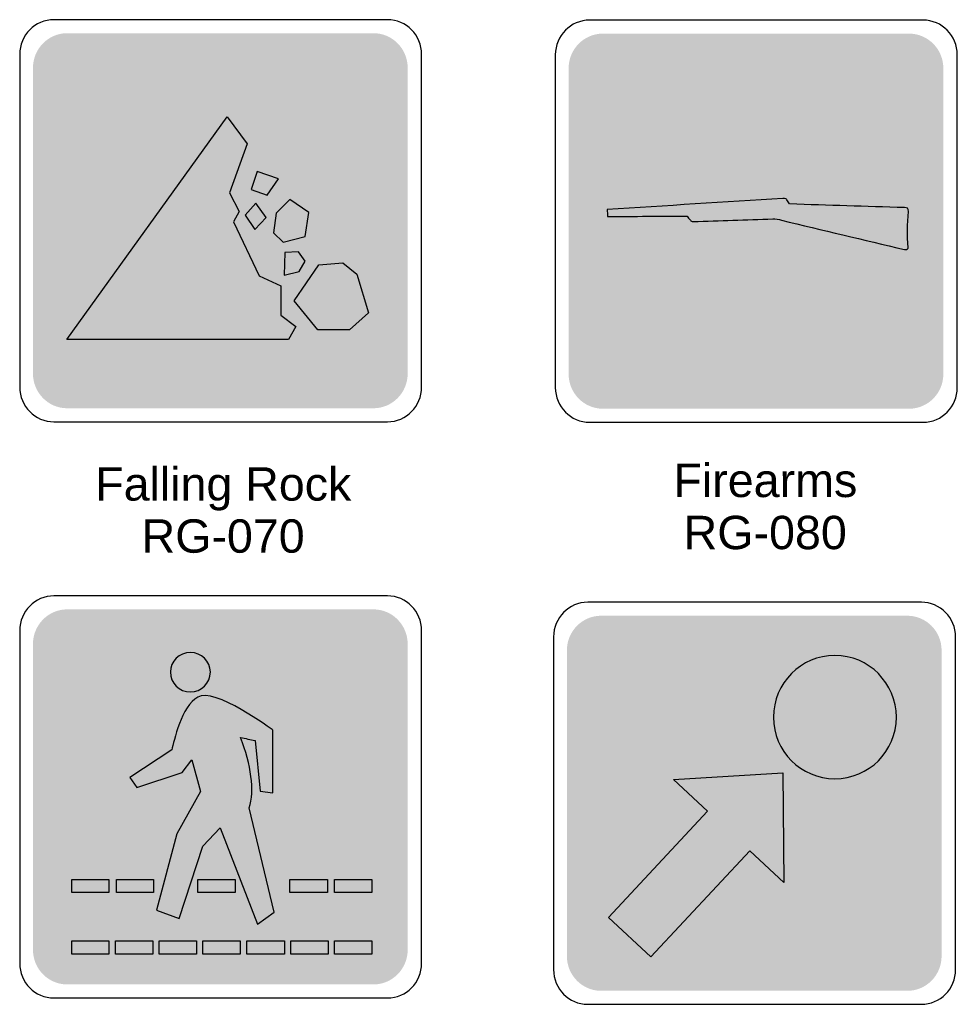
# Model space of a CAD drawing. Header units: feet. Extents: x 0.6 to 7.7, y 0 to 10.3.
# Tile 2 of 4: x 1.2 to 4, y 4.8 to 7.7. Entities that reach past the tile are written whole.
import ezdxf
from ezdxf.enums import TextEntityAlignment as Align

# ---------------------------------------------------------------- set-up
doc = ezdxf.new("R2010")
doc.units = ezdxf.units.FT
doc.header["$MEASUREMENT"] = 0
doc.layers.add('Sign', color=7, linetype='Continuous')
doc.styles.add('ARIAL', font='arial.ttf')

msp = doc.modelspace()

# ---------------------------------------------------------------- hatches: boundary and pattern name
at = {"layer": 'Sign', "true_color": 0x8e4700}
h = msp.add_hatch(color=34, dxfattribs=at)
edge = h.paths.add_edge_path(flags=0)
edge.add_spline(control_points=[(1.3027, 7.6883), (1.3027, 7.6883), (2.217, 7.6883), (2.217, 7.6883), (2.2734, 7.6883), (2.3192, 7.6419), (2.3192, 7.5848), (2.3192, 7.5848), (2.3192, 6.6723), (2.3192, 6.6723), (2.3192, 6.6152), (2.2734, 6.5689), (2.217, 6.5689), (2.217, 6.5689), (1.3027, 6.5689), (1.3027, 6.5689), (1.2464, 6.5689), (1.2006, 6.6152), (1.2006, 6.6723), (1.2006, 6.6723), (1.2006, 7.5848), (1.2006, 7.5848), (1.2006, 7.6419), (1.2464, 7.6883), (1.3027, 7.6883)], knot_values=[0, 0, 0, 0, 1, 1, 1, 2, 2, 2, 3, 3, 3, 4, 4, 4, 5, 5, 5, 6, 6, 6, 7, 7, 7, 8, 8, 8, 8], degree=3, periodic=0)
h = msp.add_hatch(color=34, dxfattribs=at)
edge = h.paths.add_edge_path(flags=0)
edge.add_spline(control_points=[(2.9018, 7.687), (2.9018, 7.687), (3.8161, 7.687), (3.8161, 7.687), (3.8725, 7.687), (3.9183, 7.6406), (3.9183, 7.5835), (3.9183, 7.5835), (3.9183, 6.671), (3.9183, 6.671), (3.9183, 6.6139), (3.8725, 6.5675), (3.8161, 6.5675), (3.8161, 6.5675), (2.9018, 6.5675), (2.9018, 6.5675), (2.8455, 6.5675), (2.7997, 6.6139), (2.7997, 6.671), (2.7997, 6.671), (2.7997, 7.5835), (2.7997, 7.5835), (2.7997, 7.6406), (2.8455, 7.687), (2.9018, 7.687)], knot_values=[0, 0, 0, 0, 1, 1, 1, 2, 2, 2, 3, 3, 3, 4, 4, 4, 5, 5, 5, 6, 6, 6, 7, 7, 7, 8, 8, 8, 8], degree=3, periodic=0)
at = {"layer": 'Sign', "true_color": 0xffffff}
for points in [[(1.3021, 6.7743), (1.7799, 7.4382), (1.8396, 7.3576), (1.7868, 7.2118), (1.816, 7.1562), (1.7993, 7.1257), (1.8757, 6.9646), (1.941, 6.934), (1.941, 6.8465), (1.9854, 6.8132), (1.9632, 6.7743)], [(1.8701, 7.2757), (1.8521, 7.2215), (1.8993, 7.2048), (1.934, 7.2534)], [(1.866, 7.1812), (1.834, 7.1451), (1.8632, 7.1021), (1.8965, 7.1382)], [(1.9674, 7.1923), (1.9271, 7.1507), (1.9187, 7.0923), (1.9479, 7.0646), (2.0132, 7.0812), (2.0243, 7.1534)], [(1.9521, 7.034), (1.9507, 6.9659), (1.9951, 6.9771), (2.0132, 7.0076), (1.9937, 7.0354)], [(1.9799, 6.8896), (2.0535, 6.9965), (2.1257, 7.0034), (2.1674, 6.9687), (2.2021, 6.8534), (2.1451, 6.8034), (2.0507, 6.8034)], [(2.9183, 5.0494), (3.2141, 5.366), (3.1127, 5.4605), (3.4391, 5.4813), (3.4419, 5.1535), (3.3405, 5.248), (3.0447, 4.9313)], [(2.9183, 5.0494), (3.2141, 5.366), (3.1127, 5.4605), (3.4391, 5.4813), (3.4419, 5.1535), (3.3405, 5.248), (3.0447, 4.9313)], [(1.3164, 5.1623), (1.4275, 5.1623), (1.4275, 5.1234), (1.3164, 5.1234)], [(1.3164, 5.1623), (1.4275, 5.1623), (1.4275, 5.1234), (1.3164, 5.1234)], [(1.4497, 5.1623), (1.5608, 5.1623), (1.5608, 5.1234), (1.4497, 5.1234)], [(1.4497, 5.1623), (1.5608, 5.1623), (1.5608, 5.1234), (1.4497, 5.1234)], [(1.6928, 5.1623), (1.8039, 5.1623), (1.8039, 5.1234), (1.6928, 5.1234)], [(1.6928, 5.1623), (1.8039, 5.1623), (1.8039, 5.1234), (1.6928, 5.1234)], [(1.9678, 5.1623), (2.0803, 5.1623), (2.0803, 5.1234), (1.9678, 5.1234)], [(1.9678, 5.1623), (2.0803, 5.1623), (2.0803, 5.1234), (1.9678, 5.1234)], [(2.1011, 5.1623), (2.2122, 5.1623), (2.2122, 5.1234), (2.1011, 5.1234)], [(2.1011, 5.1623), (2.2122, 5.1623), (2.2122, 5.1234), (2.1011, 5.1234)], [(1.3164, 4.979), (1.4275, 4.979), (1.4275, 4.9401), (1.3164, 4.9401)], [(1.3164, 4.979), (1.4275, 4.979), (1.4275, 4.9401), (1.3164, 4.9401)], [(1.447, 4.979), (1.5581, 4.979), (1.5581, 4.9401), (1.447, 4.9401)], [(1.447, 4.979), (1.5581, 4.979), (1.5581, 4.9401), (1.447, 4.9401)], [(1.5775, 4.979), (1.6886, 4.979), (1.6886, 4.9401), (1.5775, 4.9401)], [(1.5775, 4.979), (1.6886, 4.979), (1.6886, 4.9401), (1.5775, 4.9401)], [(1.7081, 4.979), (1.8192, 4.979), (1.8192, 4.9401), (1.7081, 4.9401)], [(1.7081, 4.979), (1.8192, 4.979), (1.8192, 4.9401), (1.7081, 4.9401)], [(1.8386, 4.979), (1.9511, 4.979), (1.9511, 4.9401), (1.8386, 4.9401)], [(1.8386, 4.979), (1.9511, 4.979), (1.9511, 4.9401), (1.8386, 4.9401)], [(1.9706, 4.979), (2.0817, 4.979), (2.0817, 4.9401), (1.9706, 4.9401)], [(1.9706, 4.979), (2.0817, 4.979), (2.0817, 4.9401), (1.9706, 4.9401)], [(2.1011, 4.979), (2.2122, 4.979), (2.2122, 4.9401), (2.1011, 4.9401)], [(2.1011, 4.979), (2.2122, 4.979), (2.2122, 4.9401), (2.1011, 4.9401)]]:
    msp.add_hatch(color=7, dxfattribs=at).paths.add_polyline_path(points, flags=0)
at = {"layer": 'Sign', "true_color": 0x1e1916}
for points in [[(1.8701, 7.2757), (1.8521, 7.2215), (1.8993, 7.2048), (1.934, 7.2534)], [(1.866, 7.1812), (1.834, 7.1451), (1.8632, 7.1021), (1.8965, 7.1382)], [(1.9674, 7.1923), (1.9271, 7.1507), (1.9187, 7.0923), (1.9479, 7.0646), (2.0132, 7.0812), (2.0243, 7.1534)], [(1.9521, 7.034), (1.9507, 6.9659), (1.9951, 6.9771), (2.0132, 7.0076), (1.9937, 7.0354)], [(1.9799, 6.8896), (2.0535, 6.9965), (2.1257, 7.0034), (2.1674, 6.9687), (2.2021, 6.8534), (2.1451, 6.8034), (2.0507, 6.8034)]]:
    msp.add_hatch(color=250, dxfattribs=at).paths.add_polyline_path(points, flags=0)
at = {"layer": 'Sign', "true_color": 0xffffff}
h = msp.add_hatch(color=7, dxfattribs=at)
edge = h.paths.add_edge_path(flags=0)
edge.add_spline(control_points=[(3.8146, 7.1564), (3.8104, 7.1162), (3.8104, 7.087), (3.8132, 7.0481), (3.8132, 7.0481), (3.8118, 7.0398), (3.8021, 7.0426), (3.6799, 7.0717), (3.5576, 7.1009), (3.4354, 7.1301), (3.4271, 7.1328), (3.4174, 7.1342), (3.409, 7.1342), (3.3299, 7.1314), (3.2507, 7.1287), (3.1715, 7.1259), (3.1674, 7.1259), (3.1646, 7.1273), (3.1632, 7.1301), (3.159, 7.1342), (3.1562, 7.1384), (3.1535, 7.1426), (3.0743, 7.1426), (2.9951, 7.1412), (2.916, 7.1412), (2.916, 7.1481), (2.9146, 7.1551), (2.9146, 7.162), (3.0896, 7.1731), (3.2646, 7.1842), (3.4396, 7.1953), (3.4465, 7.1953), (3.4507, 7.1939), (3.4507, 7.1912), (3.4535, 7.187), (3.4562, 7.1828), (3.459, 7.1787), (3.5757, 7.1745), (3.6854, 7.1717), (3.8021, 7.1676), (3.809, 7.1676), (3.8146, 7.1662), (3.8146, 7.1564)], knot_values=[0, 0, 0, 0, 1, 1, 1, 2, 2, 2, 3, 3, 3, 4, 4, 4, 5, 5, 5, 6, 6, 6, 7, 7, 7, 8, 8, 8, 9, 9, 9, 10, 10, 10, 11, 11, 11, 12, 12, 12, 13, 13, 13, 14, 14, 14, 14], degree=3, periodic=0)
at = {"layer": 'Sign', "true_color": 0x8e4700}
h = msp.add_hatch(color=34, dxfattribs=at)
edge = h.paths.add_edge_path(flags=0)
edge.add_spline(control_points=[(1.3027, 5.9687), (1.3027, 5.9687), (2.217, 5.9687), (2.217, 5.9687), (2.2734, 5.9687), (2.3192, 5.9224), (2.3192, 5.8653), (2.3192, 5.8653), (2.3192, 4.9527), (2.3192, 4.9527), (2.3192, 4.8956), (2.2734, 4.8493), (2.217, 4.8493), (2.217, 4.8493), (1.3027, 4.8493), (1.3027, 4.8493), (1.2464, 4.8493), (1.2006, 4.8956), (1.2006, 4.9527), (1.2006, 4.9527), (1.2006, 5.8653), (1.2006, 5.8653), (1.2006, 5.9224), (1.2464, 5.9687), (1.3027, 5.9687)], knot_values=[0, 0, 0, 0, 1, 1, 1, 2, 2, 2, 3, 3, 3, 4, 4, 4, 5, 5, 5, 6, 6, 6, 7, 7, 7, 8, 8, 8, 8], degree=3, periodic=0)
h = msp.add_hatch(color=34, dxfattribs=at)
edge = h.paths.add_edge_path(flags=0)
edge.add_spline(control_points=[(2.8966, 5.9497), (2.8966, 5.9497), (3.8109, 5.9497), (3.8109, 5.9497), (3.8673, 5.9497), (3.9131, 5.9034), (3.9131, 5.8463), (3.9131, 5.8463), (3.9131, 4.9337), (3.9131, 4.9337), (3.9131, 4.8766), (3.8673, 4.8303), (3.8109, 4.8303), (3.8109, 4.8303), (2.8966, 4.8303), (2.8966, 4.8303), (2.8403, 4.8303), (2.7945, 4.8766), (2.7945, 4.9337), (2.7945, 4.9337), (2.7945, 5.8463), (2.7945, 5.8463), (2.7945, 5.9034), (2.8403, 5.9497), (2.8966, 5.9497)], knot_values=[0, 0, 0, 0, 1, 1, 1, 2, 2, 2, 3, 3, 3, 4, 4, 4, 5, 5, 5, 6, 6, 6, 7, 7, 7, 8, 8, 8, 8], degree=3, periodic=0)
at = {"layer": 'Sign', "true_color": 0xffffff}
h = msp.add_hatch(color=7, dxfattribs=at)
edge = h.paths.add_edge_path(flags=0)
edge.add_spline(control_points=[(1.6706, 5.8401), (1.7025, 5.8401), (1.7303, 5.8137), (1.7303, 5.7818), (1.7303, 5.7484), (1.7025, 5.7221), (1.6706, 5.7221), (1.6372, 5.7221), (1.6108, 5.7484), (1.6108, 5.7818), (1.6108, 5.8137), (1.6372, 5.8401), (1.6706, 5.8401)], knot_values=[0, 0, 0, 0, 1, 1, 1, 2, 2, 2, 3, 3, 3, 4, 4, 4, 4], degree=3, periodic=0)
h = msp.add_hatch(color=7, dxfattribs=at)
edge = h.paths.add_edge_path(flags=0)
edge.add_spline(control_points=[(1.6706, 5.8401), (1.7025, 5.8401), (1.7303, 5.8137), (1.7303, 5.7818), (1.7303, 5.7484), (1.7025, 5.7221), (1.6706, 5.7221), (1.6372, 5.7221), (1.6108, 5.7484), (1.6108, 5.7818), (1.6108, 5.8137), (1.6372, 5.8401), (1.6706, 5.8401)], knot_values=[0, 0, 0, 0, 1, 1, 1, 2, 2, 2, 3, 3, 3, 4, 4, 4, 4], degree=3, periodic=0)
h = msp.add_hatch(color=7, dxfattribs=at)
edge = h.paths.add_edge_path(flags=0)
edge.add_spline(control_points=[(3.5947, 5.8313), (3.696, 5.8313), (3.778, 5.748), (3.778, 5.6466), (3.778, 5.5452), (3.696, 5.4633), (3.5947, 5.4633), (3.4933, 5.4633), (3.4113, 5.5452), (3.4113, 5.6466), (3.4113, 5.748), (3.4933, 5.8313), (3.5947, 5.8313)], knot_values=[0, 0, 0, 0, 1, 1, 1, 2, 2, 2, 3, 3, 3, 4, 4, 4, 4], degree=3, periodic=0)
h = msp.add_hatch(color=7, dxfattribs=at)
edge = h.paths.add_edge_path(flags=0)
edge.add_spline(control_points=[(3.5947, 5.8313), (3.696, 5.8313), (3.778, 5.748), (3.778, 5.6466), (3.778, 5.5452), (3.696, 5.4633), (3.5947, 5.4633), (3.4933, 5.4633), (3.4113, 5.5452), (3.4113, 5.6466), (3.4113, 5.748), (3.4933, 5.8313), (3.5947, 5.8313)], knot_values=[0, 0, 0, 0, 1, 1, 1, 2, 2, 2, 3, 3, 3, 4, 4, 4, 4], degree=3, periodic=0)
h = msp.add_hatch(color=7, dxfattribs=at)
edge = h.paths.add_edge_path(flags=0)
edge.add_spline(control_points=[(1.49, 5.4665), (1.49, 5.4665), (1.615, 5.5498), (1.615, 5.5498), (1.6206, 5.5734), (1.6442, 5.6818), (1.6928, 5.7068), (1.74, 5.7387), (1.915, 5.6096), (1.9164, 5.6082), (1.9164, 5.6082), (1.9164, 5.4207), (1.9164, 5.4207), (1.9164, 5.4207), (1.8789, 5.4262), (1.8789, 5.4262), (1.8789, 5.4262), (1.8636, 5.5776), (1.8636, 5.5776), (1.8497, 5.5804), (1.8345, 5.5832), (1.8206, 5.5859), (1.8511, 5.5054), (1.8636, 5.4276), (1.8456, 5.3762), (1.8456, 5.3762), (1.9206, 5.0651), (1.9206, 5.0651), (1.9206, 5.0651), (1.8706, 5.029), (1.8706, 5.029), (1.8706, 5.029), (1.7595, 5.3165), (1.7595, 5.3165), (1.7595, 5.3165), (1.7081, 5.2623), (1.7081, 5.2623), (1.7081, 5.2623), (1.6372, 5.0457), (1.6372, 5.0457), (1.6372, 5.0457), (1.5692, 5.0707), (1.5692, 5.0707), (1.5692, 5.0707), (1.6303, 5.2984), (1.6303, 5.2984), (1.6303, 5.2984), (1.7011, 5.4248), (1.7011, 5.4248), (1.7011, 5.4248), (1.6747, 5.5193), (1.6747, 5.5193), (1.6747, 5.5193), (1.6456, 5.4818), (1.6456, 5.4818), (1.6456, 5.4818), (1.5108, 5.4373), (1.5108, 5.4373), (1.5108, 5.4373), (1.49, 5.4665), (1.49, 5.4665)], knot_values=[0, 0, 0, 0, 1, 1, 1, 2, 2, 2, 3, 3, 3, 4, 4, 4, 5, 5, 5, 6, 6, 6, 7, 7, 7, 8, 8, 8, 9, 9, 9, 10, 10, 10, 11, 11, 11, 12, 12, 12, 13, 13, 13, 14, 14, 14, 15, 15, 15, 16, 16, 16, 17, 17, 17, 18, 18, 18, 19, 19, 19, 20, 20, 20, 20], degree=3, periodic=0)
h = msp.add_hatch(color=7, dxfattribs=at)
edge = h.paths.add_edge_path(flags=0)
edge.add_spline(control_points=[(1.49, 5.4665), (1.49, 5.4665), (1.615, 5.5498), (1.615, 5.5498), (1.6206, 5.5734), (1.6442, 5.6818), (1.6928, 5.7068), (1.74, 5.7387), (1.915, 5.6096), (1.9164, 5.6082), (1.9164, 5.6082), (1.9164, 5.4207), (1.9164, 5.4207), (1.9164, 5.4207), (1.8789, 5.4262), (1.8789, 5.4262), (1.8789, 5.4262), (1.8636, 5.5776), (1.8636, 5.5776), (1.8497, 5.5804), (1.8345, 5.5832), (1.8206, 5.5859), (1.8511, 5.5054), (1.8636, 5.4276), (1.8456, 5.3762), (1.8456, 5.3762), (1.9206, 5.0651), (1.9206, 5.0651), (1.9206, 5.0651), (1.8706, 5.029), (1.8706, 5.029), (1.8706, 5.029), (1.7595, 5.3165), (1.7595, 5.3165), (1.7595, 5.3165), (1.7081, 5.2623), (1.7081, 5.2623), (1.7081, 5.2623), (1.6372, 5.0457), (1.6372, 5.0457), (1.6372, 5.0457), (1.5692, 5.0707), (1.5692, 5.0707), (1.5692, 5.0707), (1.6303, 5.2984), (1.6303, 5.2984), (1.6303, 5.2984), (1.7011, 5.4248), (1.7011, 5.4248), (1.7011, 5.4248), (1.6747, 5.5193), (1.6747, 5.5193), (1.6747, 5.5193), (1.6456, 5.4818), (1.6456, 5.4818), (1.6456, 5.4818), (1.5108, 5.4373), (1.5108, 5.4373), (1.5108, 5.4373), (1.49, 5.4665), (1.49, 5.4665)], knot_values=[0, 0, 0, 0, 1, 1, 1, 2, 2, 2, 3, 3, 3, 4, 4, 4, 5, 5, 5, 6, 6, 6, 7, 7, 7, 8, 8, 8, 9, 9, 9, 10, 10, 10, 11, 11, 11, 12, 12, 12, 13, 13, 13, 14, 14, 14, 15, 15, 15, 16, 16, 16, 17, 17, 17, 18, 18, 18, 19, 19, 19, 20, 20, 20, 20], degree=3, periodic=0)

# ---------------------------------------------------------------- linework, layer by layer
at = {"layer": 'Sign', "color": 34, "lineweight": -3, "true_color": 0x8e4700}
for points in [[(1.3021, 6.7743), (1.7799, 7.4382), (1.8396, 7.3576), (1.7868, 7.2118), (1.816, 7.1562), (1.7993, 7.1257), (1.8757, 6.9646), (1.941, 6.934), (1.941, 6.8465), (1.9854, 6.8132), (1.9632, 6.7743)], [(1.8701, 7.2757), (1.8521, 7.2215), (1.8993, 7.2048), (1.934, 7.2534)], [(1.866, 7.1812), (1.834, 7.1451), (1.8632, 7.1021), (1.8965, 7.1382)], [(1.9674, 7.1923), (1.9271, 7.1507), (1.9187, 7.0923), (1.9479, 7.0646), (2.0132, 7.0812), (2.0243, 7.1534)], [(1.9521, 7.034), (1.9507, 6.9659), (1.9951, 6.9771), (2.0132, 7.0076), (1.9937, 7.0354)], [(1.9799, 6.8896), (2.0535, 6.9965), (2.1257, 7.0034), (2.1674, 6.9687), (2.2021, 6.8534), (2.1451, 6.8034), (2.0507, 6.8034)], [(1.3164, 5.1623), (1.4275, 5.1623), (1.4275, 5.1234), (1.3164, 5.1234)], [(1.4497, 5.1623), (1.5608, 5.1623), (1.5608, 5.1234), (1.4497, 5.1234)], [(1.6928, 5.1623), (1.8039, 5.1623), (1.8039, 5.1234), (1.6928, 5.1234)], [(1.9678, 5.1623), (2.0803, 5.1623), (2.0803, 5.1234), (1.9678, 5.1234)], [(2.1011, 5.1623), (2.2122, 5.1623), (2.2122, 5.1234), (2.1011, 5.1234)], [(1.3164, 4.979), (1.4275, 4.979), (1.4275, 4.9401), (1.3164, 4.9401)], [(1.447, 4.979), (1.5581, 4.979), (1.5581, 4.9401), (1.447, 4.9401)], [(1.5775, 4.979), (1.6886, 4.979), (1.6886, 4.9401), (1.5775, 4.9401)], [(1.7081, 4.979), (1.8192, 4.979), (1.8192, 4.9401), (1.7081, 4.9401)], [(1.8386, 4.979), (1.9511, 4.979), (1.9511, 4.9401), (1.8386, 4.9401)], [(1.9706, 4.979), (2.0817, 4.979), (2.0817, 4.9401), (1.9706, 4.9401)], [(2.1011, 4.979), (2.2122, 4.979), (2.2122, 4.9401), (2.1011, 4.9401)]]:
    msp.add_lwpolyline(points, close=True, dxfattribs=at)
at = {"layer": 'Sign', "color": 7, "lineweight": -3, "true_color": 0xffffff}
msp.add_lwpolyline([(2.9183, 5.0494), (3.2141, 5.366), (3.1127, 5.4605), (3.4391, 5.4813), (3.4419, 5.1535), (3.3405, 5.248), (3.0447, 4.9313)], close=True, dxfattribs=at)
at = {"layer": 'Sign', "color": 18, "lineweight": -3, "true_color": 0x000000}
for points in [[(1.2631, 7.7286), (1.2631, 7.7286), (2.2588, 7.7286), (2.2588, 7.7286), (2.3152, 7.7286), (2.3609, 7.6822), (2.3609, 7.6251), (2.3609, 7.6251), (2.3609, 6.632), (2.3609, 6.632), (2.3609, 6.5749), (2.3152, 6.5286), (2.2588, 6.5286), (2.2588, 6.5286), (1.2631, 6.5286), (1.2631, 6.5286), (1.2067, 6.5286), (1.1609, 6.5749), (1.1609, 6.632), (1.1609, 6.632), (1.1609, 7.6251), (1.1609, 7.6251), (1.1609, 7.6822), (1.2067, 7.7286), (1.2631, 7.7286)], [(1.2631, 7.7286), (1.2631, 7.7286), (2.2588, 7.7286), (2.2588, 7.7286), (2.3152, 7.7286), (2.3609, 7.6822), (2.3609, 7.6251), (2.3609, 7.6251), (2.3609, 6.632), (2.3609, 6.632), (2.3609, 6.5749), (2.3152, 6.5286), (2.2588, 6.5286), (2.2588, 6.5286), (1.2631, 6.5286), (1.2631, 6.5286), (1.2067, 6.5286), (1.1609, 6.5749), (1.1609, 6.632), (1.1609, 6.632), (1.1609, 7.6251), (1.1609, 7.6251), (1.1609, 7.6822), (1.2067, 7.7286), (1.2631, 7.7286)], [(2.8622, 7.7272), (2.8622, 7.7272), (3.8579, 7.7272), (3.8579, 7.7272), (3.9143, 7.7272), (3.96, 7.6809), (3.96, 7.6238), (3.96, 7.6238), (3.96, 6.6307), (3.96, 6.6307), (3.96, 6.5736), (3.9143, 6.5272), (3.8579, 6.5272), (3.8579, 6.5272), (2.8622, 6.5272), (2.8622, 6.5272), (2.8058, 6.5272), (2.76, 6.5736), (2.76, 6.6307), (2.76, 6.6307), (2.76, 7.6238), (2.76, 7.6238), (2.76, 7.6809), (2.8058, 7.7272), (2.8622, 7.7272)], [(1.2631, 6.009), (1.2631, 6.009), (2.2588, 6.009), (2.2588, 6.009), (2.3152, 6.009), (2.3609, 5.9626), (2.3609, 5.9055), (2.3609, 5.9055), (2.3609, 4.9124), (2.3609, 4.9124), (2.3609, 4.8553), (2.3152, 4.809), (2.2588, 4.809), (2.2588, 4.809), (1.2631, 4.809), (1.2631, 4.809), (1.2067, 4.809), (1.1609, 4.8553), (1.1609, 4.9124), (1.1609, 4.9124), (1.1609, 5.9055), (1.1609, 5.9055), (1.1609, 5.9626), (1.2067, 6.009), (1.2631, 6.009)], [(2.857, 5.99), (2.857, 5.99), (3.8527, 5.99), (3.8527, 5.99), (3.909, 5.99), (3.9548, 5.9437), (3.9548, 5.8866), (3.9548, 5.8866), (3.9548, 4.8935), (3.9548, 4.8935), (3.9548, 4.8364), (3.909, 4.79), (3.8527, 4.79), (3.8527, 4.79), (2.857, 4.79), (2.857, 4.79), (2.8006, 4.79), (2.7548, 4.8364), (2.7548, 4.8935), (2.7548, 4.8935), (2.7548, 5.8866), (2.7548, 5.8866), (2.7548, 5.9437), (2.8006, 5.99), (2.857, 5.99)]]:
    msp.add_open_spline(points, degree=3, knots=[0, 0, 0, 0, 1, 1, 1, 2, 2, 2, 3, 3, 3, 4, 4, 4, 5, 5, 5, 6, 6, 6, 7, 7, 7, 8, 8, 8, 8], dxfattribs=at)
at = {"layer": 'Sign', "color": 7, "lineweight": -3, "true_color": 0xffffff}
for points, knots in [([(3.8146, 7.1564), (3.8104, 7.1162), (3.8104, 7.087), (3.8132, 7.0481), (3.8132, 7.0481), (3.8118, 7.0398), (3.8021, 7.0426), (3.6799, 7.0717), (3.5576, 7.1009), (3.4354, 7.1301), (3.4271, 7.1328), (3.4174, 7.1342), (3.409, 7.1342), (3.3299, 7.1314), (3.2507, 7.1287), (3.1715, 7.1259), (3.1674, 7.1259), (3.1646, 7.1273), (3.1632, 7.1301), (3.159, 7.1342), (3.1562, 7.1384), (3.1535, 7.1426), (3.0743, 7.1426), (2.9951, 7.1412), (2.916, 7.1412), (2.916, 7.1481), (2.9146, 7.1551), (2.9146, 7.162), (3.0896, 7.1731), (3.2646, 7.1842), (3.4396, 7.1953), (3.4465, 7.1953), (3.4507, 7.1939), (3.4507, 7.1912), (3.4535, 7.187), (3.4562, 7.1828), (3.459, 7.1787), (3.5757, 7.1745), (3.6854, 7.1717), (3.8021, 7.1676), (3.809, 7.1676), (3.8146, 7.1662), (3.8146, 7.1564)], [0, 0, 0, 0, 1, 1, 1, 2, 2, 2, 3, 3, 3, 4, 4, 4, 5, 5, 5, 6, 6, 6, 7, 7, 7, 8, 8, 8, 9, 9, 9, 10, 10, 10, 11, 11, 11, 12, 12, 12, 13, 13, 13, 14, 14, 14, 14]), ([(1.6706, 5.8401), (1.7025, 5.8401), (1.7303, 5.8137), (1.7303, 5.7818), (1.7303, 5.7484), (1.7025, 5.7221), (1.6706, 5.7221), (1.6372, 5.7221), (1.6108, 5.7484), (1.6108, 5.7818), (1.6108, 5.8137), (1.6372, 5.8401), (1.6706, 5.8401)], [0, 0, 0, 0, 1, 1, 1, 2, 2, 2, 3, 3, 3, 4, 4, 4, 4]), ([(3.5947, 5.8313), (3.696, 5.8313), (3.778, 5.748), (3.778, 5.6466), (3.778, 5.5452), (3.696, 5.4633), (3.5947, 5.4633), (3.4933, 5.4633), (3.4113, 5.5452), (3.4113, 5.6466), (3.4113, 5.748), (3.4933, 5.8313), (3.5947, 5.8313)], [0, 0, 0, 0, 1, 1, 1, 2, 2, 2, 3, 3, 3, 4, 4, 4, 4])]:
    msp.add_open_spline(points, degree=3, knots=knots, dxfattribs=at)
at = {"layer": 'Sign', "color": 34, "lineweight": -3, "true_color": 0x8e4700}
msp.add_open_spline([(1.49, 5.4665), (1.49, 5.4665), (1.615, 5.5498), (1.615, 5.5498), (1.6206, 5.5734), (1.6442, 5.6818), (1.6928, 5.7068), (1.74, 5.7387), (1.915, 5.6096), (1.9164, 5.6082), (1.9164, 5.6082), (1.9164, 5.4207), (1.9164, 5.4207), (1.9164, 5.4207), (1.8789, 5.4262), (1.8789, 5.4262), (1.8789, 5.4262), (1.8636, 5.5776), (1.8636, 5.5776), (1.8497, 5.5804), (1.8345, 5.5832), (1.8206, 5.5859), (1.8511, 5.5054), (1.8636, 5.4276), (1.8456, 5.3762), (1.8456, 5.3762), (1.9206, 5.0651), (1.9206, 5.0651), (1.9206, 5.0651), (1.8706, 5.029), (1.8706, 5.029), (1.8706, 5.029), (1.7595, 5.3165), (1.7595, 5.3165), (1.7595, 5.3165), (1.7081, 5.2623), (1.7081, 5.2623), (1.7081, 5.2623), (1.6372, 5.0457), (1.6372, 5.0457), (1.6372, 5.0457), (1.5692, 5.0707), (1.5692, 5.0707), (1.5692, 5.0707), (1.6303, 5.2984), (1.6303, 5.2984), (1.6303, 5.2984), (1.7011, 5.4248), (1.7011, 5.4248), (1.7011, 5.4248), (1.6747, 5.5193), (1.6747, 5.5193), (1.6747, 5.5193), (1.6456, 5.4818), (1.6456, 5.4818), (1.6456, 5.4818), (1.5108, 5.4373), (1.5108, 5.4373), (1.5108, 5.4373), (1.49, 5.4665), (1.49, 5.4665)], degree=3, knots=[0, 0, 0, 0, 1, 1, 1, 2, 2, 2, 3, 3, 3, 4, 4, 4, 5, 5, 5, 6, 6, 6, 7, 7, 7, 8, 8, 8, 9, 9, 9, 10, 10, 10, 11, 11, 11, 12, 12, 12, 13, 13, 13, 14, 14, 14, 15, 15, 15, 16, 16, 16, 17, 17, 17, 18, 18, 18, 19, 19, 19, 20, 20, 20, 20], dxfattribs=at)

# ---------------------------------------------------------------- texts
at = {"layer": 'Sign', "color": 18, "true_color": 0x000000, "style": 'ARIAL'}
for s, height, p, p2 in [('Firearms', 0.09967, (3.1123, 6.3039), (3.6615, 6.3039)), ('Falling Rock', 0.099407, (1.3866, 6.2933), (2.1507, 6.2933)), ('RG-070', 0.09955, (1.5248, 6.1378), (2.0117, 6.1378)), ('RG-080', 0.09962, (3.1429, 6.1483), (3.6302, 6.1483))]:
    msp.add_text(s, height=height, dxfattribs=at).set_placement(p, p2, align=Align.ALIGNED)

doc.saveas('drawing.dxf')
